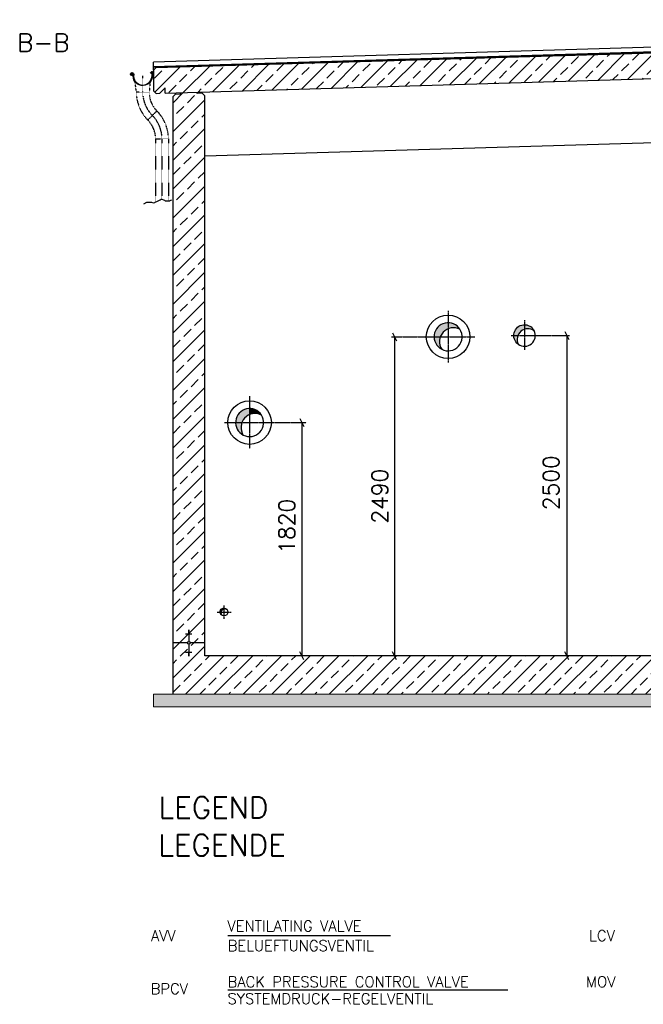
# Model space of a CAD drawing. Header units: millimetres. Extents: x -197187 to 241957296, y -45270 to 70505.
# Tile 22 of 116: x -52675 to -47804, y 657 to 8344. Entities that reach past the tile are written whole.
import ezdxf
from ezdxf.enums import TextEntityAlignment as Align

# ---------------------------------------------------------------- set-up
doc = ezdxf.new("R2010")
doc.units = ezdxf.units.MM
doc.header["$LTSCALE"] = 0.5
doc.linetypes.add('DASHDOT', pattern=[1, 0.5, -0.25, 0, -0.25])
doc.linetypes.add('HIDDEN', pattern=[0.375, 0.25, -0.125])
for name, color, linetype in [('21', 7, 'Continuous'), ('4', 7, 'Continuous'), ('44', 7, 'Continuous'), ('8', 7, 'Continuous'), ('BEMAßUNG', 7, 'Continuous'), ('Beschriftung', 7, 'Continuous'), ('P-MU050ENTL', 7, 'Continuous'), ('P-MU150EINL', 7, 'Continuous'), ('P-MU200AUSL', 7, 'Continuous'), ('P-MU200EINL', 7, 'Continuous')]:
    doc.layers.add(name, color=color, linetype=linetype)
doc.styles.add('ROMANS', font='ROMANS', dxfattribs={"height": 0.2})

msp = doc.modelspace()

# ---------------------------------------------------------------- hatches: boundary and pattern name
at = {"lineweight": 5}
h = msp.add_hatch(dxfattribs=at)
h.set_pattern_fill('ANSI33', color=256, scale=25)
h.set_pattern_definition([(45, (-19236.86, 8056.34), (-112.2532, 112.2532), []), (45, (-19124.61, 8056.34), (-112.2532, 112.2532), [79.375, -39.6875])])
h.paths.add_polyline_path([(-40579.005, 8280.707), (-40598.996, 8300.107), (-51608.947, 7969.809), (-51628.938, 7949.209), (-51628.938, 7788.471), (-51608.947, 7769.071), (-51579.005, 7769.969), (-51539.005, 7811.169), (-51539.005, 7771.169), (-40598.996, 8099.369), (-40579.005, 8119.969)])
h = msp.add_hatch(dxfattribs=at)
h.set_pattern_fill('ANSI33', color=256, scale=25)
h.set_pattern_definition([(45, (-19961.86, 5310.06), (-112.2532, 112.2532), []), (45, (-19849.61, 5310.06), (-112.2532, 112.2532), [79.375, -39.6875])])
h.paths.add_polyline_path([(-40729.005, 3378.469), (-40979.005, 3378.469), (-40979.005, 8057.969), (-40959.014, 8078.569), (-40919.032, 8079.768), (-40919.332, 8089.759), (-40789.278, 8093.661), (-40788.978, 8083.67), (-40748.996, 8084.869), (-40729.005, 8065.469)])
h.paths.add_polyline_path([(-40979.005, 3378.469), (-40729.005, 3378.469), (-40729.005, 3078.469), (-44464.005, 3078.469), (-44464.005, 2578.469), (-45464.005, 2578.469), (-45464.005, 3078.469), (-51479.005, 3078.469), (-51479.005, 7742.969), (-51459.014, 7763.569), (-51419.032, 7764.768), (-51419.332, 7774.759), (-51289.278, 7778.661), (-51288.978, 7768.67), (-51248.996, 7769.869), (-51229.005, 7750.469), (-51229.005, 3378.469), (-45244.005, 3378.469), (-45244.005, 3348.469), (-45214.005, 3348.469), (-45214.005, 2878.469), (-44714.005, 2878.469), (-44714.005, 3348.469), (-44684.005, 3348.469), (-44684.005, 3378.469)])
at = {"layer": 'Beschriftung', "lineweight": 5}
h = msp.add_hatch(dxfattribs=at)
h.set_pattern_fill('BETON_UNBEWEHRT', color=256, scale=200, angle=90, pattern_type=2)
h.set_pattern_definition([(135, (-25336.86, 48240.51), (-35.35534, -35.35534), [25, -12.5])])
h.paths.add_polyline_path([(-44464.005, 3078.469), (-40579.005, 3078.469), (-40579.005, 2978.469), (-44464.005, 2978.469)])
h.paths.add_polyline_path([(-45464.005, 2578.469), (-44464.005, 2578.469), (-44464.005, 2478.469), (-45464.005, 2478.469)])
h.paths.add_polyline_path([(-51629.005, 3078.469), (-45464.005, 3078.469), (-45464.005, 2978.469), (-51629.005, 2978.469)])
at = {"layer": 'P-MU050ENTL', "linetype": 'Continuous', "ltscale": 10}
h = msp.add_hatch(color=256, dxfattribs=at)
h.paths.add_polyline_path([(-51102.58, 3719.469), (-51109.155, 3719.469, 0.23644556), (-51097.061, 3695.323, -0.21485957)])
h.paths.add_polyline_path([(-51079.005, 3743.072), (-51079.005, 3749.619, 0.41421356), (-51109.155, 3719.469), (-51102.58, 3719.469, -0.30181199)])
h.paths.add_polyline_path([(-51079.005, 3749.619), (-51079.005, 3743.072, -0.21362104), (-51054.967, 3737.667, 0.23487954)])
at = {"layer": 'P-MU150EINL', "linetype": 'Continuous', "ltscale": 10}
h = msp.add_hatch(color=256, dxfattribs=at)
h.paths.add_polyline_path([(-48783.535, 5878.469), (-48816.155, 5878.469, 0.24147829), (-48781.106, 5810.129, -0.21231502)])
h.paths.add_polyline_path([(-48732.675, 5926.665), (-48732.675, 5962.616, 0.41188458), (-48816.155, 5878.469), (-48783.535, 5878.469, -0.21806476)])
h.paths.add_polyline_path([(-48732.675, 5962.616), (-48732.675, 5926.665, -0.24263001), (-48656.378, 5915.37, 0.28885636)])
at = {"layer": 'P-MU200AUSL', "linetype": 'Continuous', "ltscale": 10}
h = msp.add_hatch(color=256, dxfattribs=at)
h.paths.add_polyline_path([(-49389.218, 5868.469), (-49438.183, 5868.469, 0.27614257), (-49380.075, 5772.661, -0.23139266)])
h.paths.add_polyline_path([(-49329.005, 5930.957), (-49329.005, 5978.34, 0.41607001), (-49438.183, 5868.469), (-49389.218, 5868.469, -0.20647485)], flags=17)
h.paths.add_polyline_path([(-49329.005, 5978.34), (-49329.005, 5930.957, -0.22128056), (-49236.636, 5927.368, 0.25760441)])
h = msp.add_hatch(color=256, dxfattribs=at)
h.paths.add_polyline_path([(-49236.636, 5927.368, 0.25760441), (-49329.005, 5978.34), (-49329.005, 5930.957, -0.22128056)])
h.paths.add_polyline_path([(-49438.183, 5868.469), (-49389.218, 5868.469, -0.20647485), (-49329.005, 5930.957), (-49329.005, 5978.34, 0.41607001)], flags=17)
h.paths.add_polyline_path([(-49389.218, 5868.469), (-49438.183, 5868.469, 0.27614257), (-49380.075, 5772.661, -0.23139266)])
at = {"layer": 'P-MU200EINL', "linetype": 'Continuous', "ltscale": 10}
h = msp.add_hatch(color=256, dxfattribs=at)
h.paths.add_polyline_path([(-50786.636, 5257.368, 0.74997755), (-50988.555, 5198.469), (-50939.218, 5198.469, -0.44823475)])
h.paths.add_polyline_path([(-50879.005, 5260.957), (-50879.005, 5308.019, 0.41421356), (-50988.555, 5198.469), (-50939.218, 5198.469, -0.20647486)], flags=16)
h.paths.add_polyline_path([(-50786.636, 5257.368, 0.2561811), (-50879.005, 5308.019), (-50879.005, 5260.957, -0.22128056)])
at = {"layer": 'P-MU200EINL'}
h = msp.add_hatch(color=256, dxfattribs=at)
h.dxf.hatch_style = 1
h.paths.add_polyline_path([(-50879.005, 5260.957), (-50879.005, 5308.019, 0.41421356), (-50988.555, 5198.469), (-50939.218, 5198.469, -0.20647486)])
h.paths.add_polyline_path([(-50939.218, 5198.469), (-50988.555, 5198.469, 0.28118283), (-50929.046, 5101.016, -0.23606332)])
at = {"layer": 'P-MU200EINL', "linetype": 'Continuous', "ltscale": 10}
msp.add_hatch(color=256, dxfattribs=at).paths.add_polyline_path([(-50879.005, 5308.019), (-50879.005, 5260.957, -0.22128056), (-50786.636, 5257.368, 0.2561811)])
at = {"layer": 'P-MU200EINL', "linetype": 'Continuous'}
msp.add_hatch(color=256, dxfattribs=at).paths.add_polyline_path([(-50786.636, 5257.368, 0.2561811), (-50879.005, 5308.019), (-50879.005, 5260.957, -0.22128056)])

# ---------------------------------------------------------------- linework, layer by layer
for p, q in [((-40584.365, 8344.219), (-51628.938, 8012.876)), ((-40674.02, 8304.86), (-51628.938, 7976.212)), ((-51628.938, 7974.211), (-40673.96, 8302.861)), ((-51608.947, 7969.809), (-40598.996, 8300.107)), ((-51539.005, 7771.169), (-40574.005, 8100.119)), ((-51628.938, 7949.209), (-51628.938, 8012.876)), ((-51628.938, 7949.209), (-51608.947, 7969.809)), ((-51628.938, 7949.209), (-51628.938, 7788.471)), ((-51608.947, 7769.071), (-51628.938, 7788.471)), ((-51608.947, 7769.071), (-51579.005, 7769.969)), ((-51539.005, 7811.169), (-51579.005, 7769.969)), ((-51539.005, 7771.169), (-51539.005, 7811.169)), ((-51459.014, 7763.569), (-51459.314, 7773.56)), ((-51459.014, 7763.569), (-51419.032, 7764.768)), ((-51419.032, 7764.768), (-51419.332, 7774.759)), ((-51288.978, 7768.67), (-51289.278, 7778.661)), ((-51248.996, 7769.869), (-51288.978, 7768.67)), ((-51248.996, 7769.869), (-51249.296, 7779.86)), ((-51248.996, 7769.869), (-51229.005, 7750.469)), ((-51479.005, 7742.969), (-51459.014, 7763.569)), ((-51479.005, 7742.969), (-51479.005, 3078.469)), ((-51229.005, 3378.469), (-51229.005, 7750.469)), ((-51229.005, 7280.469), (-40979.005, 7587.969)), ((-51379.005, 3549.963), (-51329.005, 3549.963)), ((-51359.005, 3578.122), (-51349.005, 3578.122)), ((-51359.005, 3574.602), (-51349.005, 3574.602)), ((-51359.005, 3571.082), (-51349.005, 3571.082)), ((-51359.005, 3567.563), (-51349.005, 3567.563)), ((-51359.005, 3564.043), (-51349.005, 3564.043)), ((-51359.005, 3560.523), (-51349.005, 3560.523)), ((-51359.005, 3557.003), (-51349.005, 3557.003)), ((-51359.005, 3553.483), (-51349.005, 3553.483)), ((-51354.005, 3578.469), (-51354.005, 3488.822)), ((-51364.358, 3478.469), (-51479.005, 3478.469)), ((-51354.005, 3468.116), (-51354.005, 3378.469)), ((-51229.005, 3478.469), (-51343.653, 3478.469)), ((-51379.005, 3406.975), (-51329.005, 3406.975)), ((-51359.005, 3403.455), (-51349.005, 3403.455)), ((-51359.005, 3399.935), (-51349.005, 3399.935)), ((-51359.005, 3396.415), (-51349.005, 3396.415)), ((-51359.005, 3392.895), (-51349.005, 3392.895)), ((-51359.005, 3389.375), (-51349.005, 3389.375)), ((-51359.005, 3385.856), (-51349.005, 3385.856)), ((-51359.005, 3382.336), (-51349.005, 3382.336)), ((-51359.005, 3378.816), (-51349.005, 3378.816)), ((-45244.005, 3378.469), (-51229.005, 3378.469))]:
    msp.add_line(p, q)
at = {"linetype": 'HIDDEN', "ltscale": 0.5}
for p, q in [((-51763.596, 7777.575), (-51772.572, 7858.36)), ((-51655.357, 7857.453), (-51663.596, 7777.575)), ((-51663.596, 7777.575), (-51763.596, 7777.575)), ((-51603.187, 7631.734), (-51673.897, 7561.023)), ((-51613.488, 7415.182), (-51513.488, 7415.182)), ((-51613.488, 7415.182), (-51613.488, 6918.926)), ((-51513.488, 7415.182), (-51513.488, 6927.453))]:
    msp.add_line(p, q, dxfattribs=at)
at = {"linetype": 'DASHDOT', "ltscale": 0.2}
for p, q in [((-51713.596, 7777.575), (-51713.596, 7905.537)), ((-51563.488, 7415.182), (-51563.488, 6940.337))]:
    msp.add_line(p, q, dxfattribs=at)
at = {"lineweight": 5}
for p, q in [((-45464.005, 3078.469), (-51629.005, 3078.469)), ((-51629.005, 2978.469), (-51629.005, 3078.469)), ((-51629.005, 2978.469), (-45464.005, 2978.469))]:
    msp.add_line(p, q, dxfattribs=at)
msp.add_lwpolyline([(-51637.096, 7905.537), (-51639.036, 7893.51, -1), (-51788.156, 7917.564, 2.6392636), (-51796.525, 7910.705), (-51796.23, 7910.719), (-51795.956, 7910.866), (-51795.878, 7911.008), (-51795.849, 7911.221), (-51795.997, 7911.523), (-51799.696, 7916.359), (-51797.736, 7918.132), (-51791.801, 7910.49), (-51791.592, 7909.94), (-51791.641, 7908.734), (-51791.748, 7908.156), (-51791.858, 7907.747), (-51792.221, 7907.287, -3.61839324), (-51784.126, 7916.914, 1), (-51643.066, 7894.16), (-51641.231, 7905.537), (-51641.231, 7931.691, 0.66817864), (-51643.554, 7932.653), (-51650.853, 7925.354), (-51653.74, 7928.24), (-51644.065, 7937.915, -0.66817864), (-51637.096, 7935.029)], format="xyb", close=True)
at = {"lineweight": 25}
msp.add_lwpolyline([(-51488.989, 6935.42), (-51496.86, 6932.469), (-51502.763, 6930.502), (-51505.715, 6928.535), (-51512.602, 6927.552), (-51521.457, 6926.568), (-51535.231, 6927.552), (-51538.182, 6929.519), (-51542.118, 6932.469), (-51548.021, 6936.403), (-51560.811, 6940.337), (-51569.666, 6940.337), (-51578.521, 6936.403), (-51586.391, 6932.469), (-51600.166, 6925.585), (-51617.875, 6916.733), (-51622.794, 6913.783), (-51629.681, 6912.799), (-51642.472, 6915.75), (-51652.31, 6917.717), (-51661.165, 6917.717), (-51683.794, 6917.717), (-51707.406, 6903.947)], dxfattribs=at)
msp.add_circle((-51354.005, 3478.469), 10.353)
at = {"linetype": 'HIDDEN', "ltscale": 0.5}
for centre, radius, start, end in [((-51457.346, 7777.575), 306.25, 180, 225), ((-51457.346, 7777.575), 206.25, 180, 225), ((-51819.738, 7415.182), 306.25, 0, 45), ((-51819.738, 7415.182), 206.25, 0, 45)]:
    msp.add_arc(centre, radius, start, end, dxfattribs=at)
at = {"linetype": 'DASHDOT', "ltscale": 0.2}
for centre, start, end in [((-51457.346, 7777.575), 180, 225), ((-51819.738, 7415.182), 0, 45)]:
    msp.add_arc(centre, 256.25, start, end, dxfattribs=at)
at = {"layer": '21', "linetype": 'Continuous', "ltscale": 10}
msp.add_line((-51229.005, 4427.855), (-51229.005, 5116.173), dxfattribs=at)
at = {"layer": '44', "linetype": 'Continuous'}
for p, q in [((-49779.619, 1192.446), (-51049.911, 1192.446)), ((-48862.446, 766.236), (-51049.911, 766.236))]:
    msp.add_line(p, q, dxfattribs=at)
at = {"layer": 'BEMAßUNG', "linetype": 'Continuous', "ltscale": 10}
for p, q in [((-49763.06, 5899.719), (-49731.81, 5837.219)), ((-49747.435, 5868.469), (-49747.435, 3378.469)), ((-48418.021, 5909.719), (-48386.771, 5847.219)), ((-48402.396, 5878.469), (-48402.396, 3378.469)), ((-50486.941, 5229.719), (-50455.691, 5167.219)), ((-50471.316, 5198.469), (-50471.316, 3378.469)), ((-50455.691, 3347.219), (-50486.941, 3409.719)), ((-49731.81, 3347.219), (-49763.06, 3409.719)), ((-48386.771, 3347.219), (-48418.021, 3409.719))]:
    msp.add_line(p, q, dxfattribs=at)
at = {"layer": 'P-MU050ENTL', "linetype": 'DASHDOT', "ltscale": 10}
for p, q in [((-51079.005, 3769.995), (-51079.005, 3667.071)), ((-51131.589, 3719.469), (-51023.745, 3719.469))]:
    msp.add_line(p, q, dxfattribs=at)
at = {"layer": 'P-MU050ENTL', "linetype": 'Continuous', "ltscale": 10}
msp.add_lwpolyline([(-51097.061, 3695.323, -1.15122139), (-51054.967, 3737.667, 0.86864265), (-51097.061, 3695.323)], format="xyb", dxfattribs=at)
msp.add_circle((-51079.005, 3719.469), 30.15, dxfattribs=at)
at = {"layer": 'P-MU150EINL', "linetype": 'DASHDOT', "ltscale": 10}
for p, q in [((-48732.675, 5999.257), (-48732.675, 5764.689)), ((-48836.222, 5878.469), (-48380.196, 5878.469))]:
    msp.add_line(p, q, dxfattribs=at)
at = {"layer": 'P-MU150EINL', "linetype": 'Continuous', "ltscale": 10}
msp.add_lwpolyline([(-48781.106, 5810.129, -1.28333153), (-48656.378, 5915.37, 0.77922187), (-48781.106, 5810.129)], format="xyb", dxfattribs=at)
msp.add_arc((-48732.005, 5878.469), 84.15, 234.3031722, 26.0091778, dxfattribs=at)
at = {"layer": 'P-MU200AUSL', "linetype": 'DASHDOT', "ltscale": 10}
for p, q in [((-49329.005, 6072.19), (-49329.005, 5666.131)), ((-49770.409, 5868.469), (-49118.101, 5868.469))]:
    msp.add_line(p, q, dxfattribs=at)
at = {"layer": 'P-MU200AUSL', "linetype": 'Continuous', "ltscale": 10}
msp.add_circle((-49329.005, 5868.469), 170, dxfattribs=at)
for centre, radius, start, end in [((-49329.005, 5869.161), 109.18, 32.2176981, 242.9845793), ((-49286.677, 5829.915), 109.55, 62.8202861, 212.5237028), ((-49329.005, 5868.469), 109.55, 242.8202878, 32.5237011)]:
    msp.add_arc(centre, radius, start, end, dxfattribs=at)
at = {"layer": 'P-MU200EINL', "linetype": 'DASHDOT', "ltscale": 10}
for p, q in [((-50879.005, 5405.299), (-50879.005, 4995.815)), ((-51075.946, 5198.469), (-50436.566, 5198.469))]:
    msp.add_line(p, q, dxfattribs=at)
at = {"layer": 'P-MU200EINL', "linetype": 'Continuous', "ltscale": 10}
msp.add_circle((-50879.005, 5198.469), 170, dxfattribs=at)
for centre, start, end in [((-50879.005, 5198.469), 32.5237028, 242.8202861), ((-50836.677, 5159.915), 62.8202877, 212.5237011), ((-50879.005, 5198.469), 242.8202861, 32.5237028)]:
    msp.add_arc(centre, 109.55, start, end, dxfattribs=at)

# ---------------------------------------------------------------- texts
at = {"layer": '4', "linetype": 'Continuous', "ltscale": 10, "style": 'ROMANS'}
msp.add_text('B-B', height=140, dxfattribs=at).set_placement((-52693.887, 8094.819))
at = {"layer": '8', "linetype": 'Continuous', "style": 'ROMANS'}
for s, height, p in [('LEGEND', 168, (-51589.911, 2109.751)), ('LEGENDE', 168, (-51592.145, 1815.592)), ('VENTILATING VALVE', 84, (-51052.145, 1226.406)), ('BELUEFTUNGSVENTIL', 84, (-51049.911, 1072.446)), ('BACK PRESSURE CONTROL VALVE', 84, (-51051.319, 790.236)), ('SYSTEMDRUCK-REGELVENTIL', 84, (-51051.319, 658.236))]:
    msp.add_text(s, height=height, dxfattribs=at).set_placement(p)
for s, p in [('AVV', (-51649.911, 1192.446)), ('LCV', (-48227.96, 1192.446)), ('MOV', (-48251.96, 832.446)), ('BPCV', (-51651.319, 778.236))]:
    msp.add_text(s, height=84, dxfattribs=at).set_placement(p, align=Align.MIDDLE_LEFT)
at = {"layer": 'BEMAßUNG', "linetype": 'Continuous', "ltscale": 10, "style": 'ROMANS'}
for s, p in [('2500', (-48524.893, 4514.788)), ('2490', (-49862.138, 4409.788)), ('1820', (-50588.176, 4174.788))]:
    msp.add_text(s, height=125, rotation=90, dxfattribs=at).set_placement(p, align=Align.MIDDLE_LEFT)

doc.saveas('drawing.dxf')
